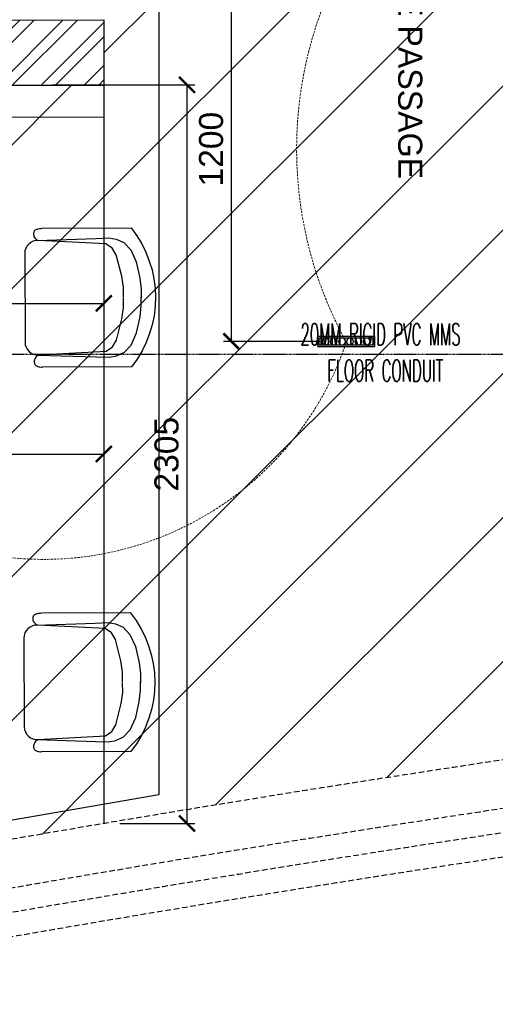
# Model space of a CAD drawing. Header units: millimetres. Extents: x 0 to 2243864, y 0 to 1237228.
# Tile 2 of 30: x 1044859 to 1046341, y 1107928 to 1111000. Entities that reach past the tile are written whole.
import ezdxf

# ---------------------------------------------------------------- set-up
doc = ezdxf.new("R2010")
doc.units = ezdxf.units.MM
doc.header["$LTSCALE"] = 7
for name, pattern in [('( Hidden )', [0.375, 0.25, -0.125]), ('DASHED', [0.75, 0.5, -0.25]), ('DASHED2', [0.375, 0.25, -0.125])]:
    doc.linetypes.add(name, pattern=pattern)
for name, color, linetype, lineweight in [('CAT-6 CABLE', 200, 'CCTV', 25), ('Falsceiling', 4, 'Continuous', 13), ('FLOOR CONDUIT', 1, 'DASHED', 30), ('PD_025_TEXT', 61, 'Continuous', 25), ('PD_ELEVATION_05', 50, 'Continuous', 30), ('PD_FIXTURE', 21, 'Continuous', 25), ('PP-ONE WAY RAW', 96, 'Continuous', 0)]:
    doc.layers.add(name, color=color, linetype=linetype, lineweight=lineweight)
doc.layers.add('PD_BASE', color=8, linetype='Continuous')
doc.layers.add('PD_DIMENSION', color=201, linetype='Continuous')
doc.styles.add('elec', font='times.ttf')
doc.styles.add('PL-TEXT', font='romans.shx', dxfattribs={"width": 0.5, "height": 10})
doc.styles.get("Standard").update_dxf_attribs({"font": 'arial.ttf'})
doc.linetypes.add('CCTV', pattern='A,1.935533,["CCTV",elec,S=0.2,R=0,X=0,Y=-0.034003],0.006881,-0.395564', length=2.337977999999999)
doc.dimstyles.new('MM', dxfattribs={"dimtxt": 75, "dimasz": 50, "dimexe": 25, "dimexo": 50, "dimgap": 25, "dimtad": 1, "dimdec": 0, "dimrnd": 5, "dimtxsty": 'Standard', "dimblk": 'ARCHTICK', "dimcen": 2.5, "dimadec": 0, "dimazin": 0, "dimtfac": 1, "dimtdec": 0, "dimtmove": 0, "dimatfit": 3, "dimfxl": 1, "dimarcsym": 0})
pattern_1 = [(45, (-77086.0048312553, -87194.08609534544), (-224.5064030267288, 224.5064030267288), [])]

# ---------------------------------------------------------------- blocks, each defined once
blk = doc.blocks.new('_ARCHTICK')
at = {"color": 0, "linetype": 'ByBlock', "const_width": 0.15}
blk.add_lwpolyline([(-0.5, -0.5), (0.5, 0.5)], dxfattribs=at)
blk = doc.blocks.new('*D176')
at = {"layer": 'Defpoints', "color": 0, "transparency": 16777216}
for p in [(1045518.989634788, 1111195.742272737), (1045846.046244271, 1111195.742272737), (1045844.428031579, 1109995.742272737)]:
    blk.add_point(p, dxfattribs=at)
at = {"layer": 'PD_DIMENSION', "color": 0, "lineweight": -2, "ltscale": 45, "transparency": 16777216}
for p, q in [((1045796.046244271, 1111195.742272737), (1045493.989634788, 1111195.742272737)), ((1045518.989634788, 1109995.742272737), (1045518.989634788, 1111195.742272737)), ((1045794.428031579, 1109995.742272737), (1045493.989634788, 1109995.742272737))]:
    blk.add_line(p, q, dxfattribs=at)
at = {"layer": 'PD_DIMENSION', "color": 0, "lineweight": -2, "transparency": 16777216, "xscale": 50, "yscale": 50, "zscale": 50}
for p, rotation in [((1045518.989634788, 1111195.742272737), 90), ((1045518.989634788, 1109995.742272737), 270)]:
    blk.add_blockref('_ARCHTICK', p, dxfattribs=dict(at, rotation=rotation))
at = {"layer": 'PD_DIMENSION', "color": 0, "transparency": 16777216, "insert": (1045455.696660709, 1110595.742272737), "char_height": 75, "attachment_point": 5, "rotation": 90}
blk.add_mtext('1200', dxfattribs=at)
blk = doc.blocks.new('LIOGHT33')
at = {"layer": 'PD_FIXTURE'}
for points in [[(0, 1.25), (6.999999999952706, 1.25), (6.999999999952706, 0), (0, 0)], [(0.2000000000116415, 1.049999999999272), (6.799999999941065, 1.049999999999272), (6.799999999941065, 0.2000000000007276), (0.2000000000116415, 0.2000000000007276)]]:
    blk.add_lwpolyline(points, close=True, dxfattribs=at)
for centre in [(1, 0.625), (2, 0.625), (3, 0.625), (4, 0.625), (5, 0.625), (6, 0.625)]:
    blk.add_circle(centre, 0.4249999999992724, dxfattribs=at)
blk = doc.blocks.new('*D192')
at = {"layer": 'Defpoints', "color": 0, "transparency": 16777216}
for p in [(1045121.046213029, 1110796.381501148), (1045121.046213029, 1109644.651634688), (1044271.458561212, 1109588.579413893)]:
    blk.add_point(p, dxfattribs=at)
at = {"layer": 'PD_DIMENSION', "color": 0, "lineweight": -2, "ltscale": 45, "transparency": 16777216}
for p, q in [((1045121.046213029, 1110746.381501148), (1045121.046213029, 1109619.651634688)), ((1044271.458561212, 1109638.579413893), (1044271.458561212, 1109669.651634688)), ((1044271.458561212, 1109644.651634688), (1045121.046213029, 1109644.651634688))]:
    blk.add_line(p, q, dxfattribs=at)
at = {"layer": 'PD_DIMENSION', "color": 0, "lineweight": -2, "transparency": 16777216, "xscale": 50, "yscale": 50, "zscale": 50, "rotation": 180}
blk.add_blockref('_ARCHTICK', (1044271.458561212, 1109644.651634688), dxfattribs=at)
at = {"layer": 'PD_DIMENSION', "color": 0, "lineweight": -2, "transparency": 16777216, "xscale": 50, "yscale": 50, "zscale": 50}
blk.add_blockref('_ARCHTICK', (1045121.046213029, 1109644.651634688), dxfattribs=at)
at = {"layer": 'PD_DIMENSION', "color": 0, "transparency": 16777216, "insert": (1044696.252387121, 1109707.944608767), "char_height": 75, "attachment_point": 5}
blk.add_mtext('850', dxfattribs=at)
blk = doc.blocks.new('*D197')
at = {"layer": 'Defpoints', "color": 0, "transparency": 16777216}
for p in [(1044911.046244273, 1110796.350421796), (1045121.046243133, 1108491.870895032), (1045380.059764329, 1108491.870895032)]:
    blk.add_point(p, dxfattribs=at)
at = {"layer": 'PD_DIMENSION', "color": 0, "lineweight": -2, "ltscale": 45, "transparency": 16777216}
for p, q in [((1044961.046244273, 1110796.350421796), (1045405.059764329, 1110796.350421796)), ((1045380.059764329, 1110796.350421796), (1045380.059764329, 1108491.870895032)), ((1045171.046243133, 1108491.870895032), (1045405.059764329, 1108491.870895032))]:
    blk.add_line(p, q, dxfattribs=at)
at = {"layer": 'PD_DIMENSION', "color": 0, "lineweight": -2, "transparency": 16777216, "xscale": 50, "yscale": 50, "zscale": 50}
for p, rotation in [((1045380.059764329, 1110796.350421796), 90), ((1045380.059764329, 1108491.870895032), 270)]:
    blk.add_blockref('_ARCHTICK', p, dxfattribs=dict(at, rotation=rotation))
at = {"layer": 'PD_DIMENSION', "color": 0, "transparency": 16777216, "insert": (1045316.74121044, 1109644.110658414), "char_height": 75, "attachment_point": 5, "rotation": 90}
blk.add_mtext('2305', dxfattribs=at)
blk = doc.blocks.new('SEATING PLAN LAYOUT')
at = {"layer": 'PD_BASE'}
h = blk.add_hatch(dxfattribs=at)
h.set_pattern_fill('ANSI32', color=251, scale=10)
h.set_pattern_definition([(45, (0, 0), (-67.35192090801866, 67.35192090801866), []), (45, (44.90130000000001, 0), (-67.35192090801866, 67.35192090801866), [])])
h.paths.add_polyline_path([(1043481.822080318, 1215555.364854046), (1043481.822080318, 1215356.537886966), (1045116.822080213, 1215356.846545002), (1045116.822080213, 1215556.84651495)])
at = {"layer": 'PD_BASE', "color": 251, "lineweight": 30, "elevation": -9.313225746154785e-10}
for points in [[(1043481.822080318, 1215555.364854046), (1045116.822080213, 1215558.915328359), (1045116.822080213, 1215354.777731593)], [(1043481.822080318, 1215354.777731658), (1045116.822080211, 1215354.777731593)], [(1043481.822080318, 1215354.776662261), (1045116.822080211, 1215354.776662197)]]:
    blk.add_lwpolyline(points, dxfattribs=at)
at = {"layer": 'PD_BASE', "color": 251, "linetype": '( Hidden )', "ltscale": 10, "elevation": -9.313225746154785e-10}
for points in [[(1042302.211075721, 1212516.86627569, -0.002641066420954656), (1043029.671418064, 1212666.36320636), (1043619.77747064, 1212781.765593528, -0.01358275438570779), (1047388.737366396, 1213396.513591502), (1047984.928980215, 1213474.605997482, -0.02753675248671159), (1055702.953172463, 1214022.792825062), (1056304.822080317, 1214022.792825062)], [(1043647.936208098, 1212634.430947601), (1043648.251493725, 1212634.492605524, -0.01358046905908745), (1047408.536963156, 1213247.825734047)], [(1043662.488379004, 1212560.85608683, -0.01357932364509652), (1047418.436889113, 1213173.481822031), (1047419.114317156, 1213173.570555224)]]:
    blk.add_lwpolyline(points, format="xyb", dxfattribs=at)
at = {"layer": 'PD_BASE', "color": 251, "linetype": '( Hidden )', "ltscale": 10}
blk.add_arc((1056817.032517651, 1143731.621066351), 70000, 97.70798101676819, 100.8196785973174, dxfattribs=at)
blk = doc.blocks.new('A$C57124B3B')
at = {"color": 251}
for p, q in [((45.614969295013, 504.4151133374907), (45.614969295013, 108.6563951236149)), ((664.7563675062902, 108.6563951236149), (664.7563675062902, 505.8169440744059))]:
    blk.add_line(p, q, dxfattribs=at)
blk.add_lwpolyline([(353.4292343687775, 143.8606710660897), (309.5169180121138, 143.8606710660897), (260.3353766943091, 150.8818456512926), (165.4850078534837, 175.4559052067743), (135.6247808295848, 193.0087901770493), (116.3033122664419, 221.0933855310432), (100.2107068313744, 522.2590966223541, -0.4299371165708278), (157.4920002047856, 582.6828983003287), (552.8793365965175, 582.6828983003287, -0.4299371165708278), (610.1606299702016, 522.2590966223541), (594.0680245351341, 221.0933855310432), (574.7465559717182, 193.0087901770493), (544.8863289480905, 175.4559052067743), (450.035960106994, 150.8818456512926), (400.8544187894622, 143.8606710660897), (356.9421024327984, 143.8606710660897)], format="xyb", dxfattribs=at)
for points in [[(100.1289893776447, 525.3198874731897), (95.14386179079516, 530.423258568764), (90.45119209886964, 534.3933567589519), (86.0484077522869, 537.3607339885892), (81.93293620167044, 539.455942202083), (78.10220489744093, 540.8095333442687), (74.55364129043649, 541.5520593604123), (71.28467283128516, 541.814072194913), (68.29272697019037, 541.726123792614), (65.5722292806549, 541.3981501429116), (63.10559782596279, 540.8576234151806), (60.87224879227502, 540.1113998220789), (58.85159836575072, 539.1663355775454), (57.02306273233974, 538.029286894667), (55.36605807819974, 536.7071099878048), (53.86000058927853, 535.2066610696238), (52.48430645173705, 533.5347963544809), (51.2195354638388, 531.64637631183), (50.05082187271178, 529.2882784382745), (48.96444353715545, 526.1553844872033), (47.9466783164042, 521.9425762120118), (46.98380406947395, 516.3447353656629), (46.0620986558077, 509.0567437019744), (45.75000798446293, 505.816944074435)], [(610.3773861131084, 525.3198874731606), (615.362513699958, 530.4232585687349), (620.0551833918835, 534.3933567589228), (624.4579677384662, 537.3607339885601), (628.5734392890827, 539.4559422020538), (632.4041705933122, 540.8095333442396), (635.9527342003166, 541.5520593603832), (639.221702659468, 541.8140721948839), (642.2136485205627, 541.7261237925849), (644.9341462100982, 541.3981501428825), (647.4007776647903, 540.8576234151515), (649.6341266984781, 540.1113998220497), (651.6547771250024, 539.1663355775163), (653.4833127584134, 538.029286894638), (655.1403174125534, 536.7071099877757), (656.6463749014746, 535.2066610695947), (658.0220690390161, 533.5347963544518), (659.2868400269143, 531.6463763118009), (660.4555536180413, 529.2882784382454), (661.5419319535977, 526.1553844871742), (662.5596971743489, 521.9425762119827), (663.5225714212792, 516.3447353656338), (664.4442768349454, 509.0567437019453), (664.7563675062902, 505.8169440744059)], [(100.1289893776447, 525.3198874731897), (91.71261874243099, 264.9756494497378), (89.95610757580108, 207.0510363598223), (95.22548680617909, 175.4559052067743), (111.0339330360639, 140.3501352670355), (142.6506712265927, 110.5102205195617), (197.1017460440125, 85.93616096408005), (269.1177782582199, 70.13859538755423), (318.2994738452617, 64.87274019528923), (356.9422567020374, 64.87274019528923)], [(610.3773861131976, 525.3198874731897), (618.7937567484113, 264.9756494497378), (620.5502679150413, 207.0510363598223), (615.2808886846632, 175.4559052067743), (599.4724424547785, 140.3501352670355), (567.8557042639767, 110.5102205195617), (513.4046294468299, 85.93616096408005), (441.3885972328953, 70.13859538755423), (392.2069016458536, 64.87274019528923), (353.564118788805, 64.87274019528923)]]:
    blk.add_lwpolyline(points, dxfattribs=at)
blk.add_arc((355.1856684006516, 498.7192774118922), 497.9789853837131, 231.5629704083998, 308.4370295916, dxfattribs=at)
blk = doc.blocks.new('*D263')
at = {"layer": 'Defpoints', "color": 0, "ltscale": 45, "transparency": 16777216}
for p in [(1045518.98963479, 1111195.731880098), (1045846.046244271, 1111195.731880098, -644593.7559600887), (1045844.428031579, 1109995.731880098, -644593.7559600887)]:
    blk.add_point(p, dxfattribs=at)
at = {"layer": 'PD_DIMENSION', "color": 0, "lineweight": -2, "ltscale": 45, "transparency": 16777216}
for p, q in [((1045796.046244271, 1111195.731880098), (1045493.98963479, 1111195.731880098)), ((1045518.98963479, 1109995.731880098), (1045518.98963479, 1111195.731880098)), ((1045794.428031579, 1109995.731880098), (1045493.98963479, 1109995.731880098))]:
    blk.add_line(p, q, dxfattribs=at)
at = {"layer": 'PD_DIMENSION', "color": 0, "lineweight": -2, "ltscale": 45, "transparency": 16777216, "xscale": 50, "yscale": 50, "zscale": 50}
for p, rotation in [((1045518.98963479, 1111195.731880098), 90), ((1045518.98963479, 1109995.731880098), 270)]:
    blk.add_blockref('_ARCHTICK', p, dxfattribs=dict(at, rotation=rotation))
at = {"layer": 'PD_DIMENSION', "color": 0, "ltscale": 45, "transparency": 16777216, "insert": (1045455.696660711, 1110595.731880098), "char_height": 75, "attachment_point": 5, "rotation": 90}
blk.add_mtext('1200', dxfattribs=at)
blk = doc.blocks.new('*D280')
at = {"layer": 'Defpoints', "color": 0, "ltscale": 45, "transparency": 16777216}
for p in [(1045121.046213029, 1110796.371108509), (1045121.046213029, 1110114.690864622), (1044271.458561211, 1109913.572986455)]:
    blk.add_point(p, dxfattribs=at)
at = {"layer": 'PD_DIMENSION', "color": 0, "lineweight": -2, "ltscale": 45, "transparency": 16777216}
for p, q in [((1045121.046213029, 1110746.371108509), (1045121.046213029, 1110089.690864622)), ((1044271.458561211, 1109963.572986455), (1044271.458561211, 1110139.690864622)), ((1044271.458561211, 1110114.690864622), (1045121.046213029, 1110114.690864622))]:
    blk.add_line(p, q, dxfattribs=at)
at = {"layer": 'PD_DIMENSION', "color": 0, "lineweight": -2, "ltscale": 45, "transparency": 16777216, "xscale": 50, "yscale": 50, "zscale": 50, "rotation": 180}
blk.add_blockref('_ARCHTICK', (1044271.458561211, 1110114.690864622), dxfattribs=at)
at = {"layer": 'PD_DIMENSION', "color": 0, "lineweight": -2, "ltscale": 45, "transparency": 16777216, "xscale": 50, "yscale": 50, "zscale": 50}
blk.add_blockref('_ARCHTICK', (1045121.046213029, 1110114.690864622), dxfattribs=at)
at = {"layer": 'PD_DIMENSION', "color": 0, "ltscale": 45, "transparency": 16777216, "insert": (1044696.25238712, 1110177.983838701), "char_height": 75, "attachment_point": 5}
blk.add_mtext('850', dxfattribs=at)
blk = doc.blocks.new('*D285')
at = {"layer": 'Defpoints', "color": 0, "ltscale": 45, "transparency": 16777216}
for p in [(1044911.046244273, 1110796.340029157), (1045121.046243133, 1108491.860502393, -1.629814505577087e-09), (1045380.059764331, 1108491.860502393)]:
    blk.add_point(p, dxfattribs=at)
at = {"layer": 'PD_DIMENSION', "color": 0, "lineweight": -2, "ltscale": 45, "transparency": 16777216}
for p, q in [((1044961.046244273, 1110796.340029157), (1045405.059764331, 1110796.340029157)), ((1045380.059764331, 1110796.340029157), (1045380.059764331, 1108491.860502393)), ((1045171.046243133, 1108491.860502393), (1045405.059764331, 1108491.860502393))]:
    blk.add_line(p, q, dxfattribs=at)
at = {"layer": 'PD_DIMENSION', "color": 0, "lineweight": -2, "ltscale": 45, "transparency": 16777216, "xscale": 50, "yscale": 50, "zscale": 50}
for p, rotation in [((1045380.059764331, 1110796.340029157), 90), ((1045380.059764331, 1108491.860502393), 270)]:
    blk.add_blockref('_ARCHTICK', p, dxfattribs=dict(at, rotation=rotation))
at = {"layer": 'PD_DIMENSION', "color": 0, "ltscale": 45, "transparency": 16777216, "insert": (1045316.741210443, 1109644.100265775), "char_height": 75, "attachment_point": 5, "rotation": 90}
blk.add_mtext('2305', dxfattribs=at)

msp = doc.modelspace()

# ---------------------------------------------------------------- hatches: boundary and pattern name
at = {"layer": 'Falsceiling'}
h = msp.add_hatch(dxfattribs=at)
h.set_pattern_fill('ANSI31', color=256, scale=100)
h.set_pattern_definition(pattern_1)
edge = h.paths.add_edge_path()
edge.add_line((1056309.04623874, 1109465.519962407), (1056309.046243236, 1112999.494270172))
edge.add_line((1056309.046243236, 1112999.494270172), (1044680.874068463, 1112999.720925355))
edge.add_line((1044680.874068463, 1112999.720925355), (1044680.397646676, 1110999.202258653))
edge.add_line((1044680.397646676, 1110999.202258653), (1045121.04736967, 1110999.12159826))
edge.add_line((1045121.04736967, 1110999.12159826), (1045121.046243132, 1110796.340029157))
edge.add_line((1045121.046243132, 1110796.340029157), (1045123.27794354, 1108492.23714674))
edge.add_arc((1056723.103169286, 1039942.160776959), 69524.59216400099, 90.34122968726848, 99.60442659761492, ccw=False)
h.paths.add_polyline_path([(1046826.720252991, 1111648.857730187), (1054351.720252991, 1111648.857730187), (1054351.720252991, 1109748.857730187), (1046826.720252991, 1109748.857730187)], flags=16)
h = msp.add_hatch(dxfattribs=at)
h.set_pattern_fill('ANSI31', color=256, scale=100)
h.set_pattern_definition(pattern_1)
h.paths.add_polyline_path([(1045121.046243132, 1110795.501704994), (1043486.046243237, 1110795.501704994), (1043486.046243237, 1110764.892017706), (1043425.270406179, 1110764.892017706), (1043425.270406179, 1108183.637799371, -0.00639168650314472), (1045121.046243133, 1108491.860956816)])

# ---------------------------------------------------------------- linework, layer by layer
at = {"layer": 'CAT-6 CABLE', "ltscale": 3, "elevation": -9.313225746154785e-10}
msp.add_lwpolyline([(1045440.022508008, 1113503.640667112), (1045579.385812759, 1113503.640667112), (1045579.385812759, 1112941.586994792), (1045103.54523468, 1112941.586994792), (1044987.232661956, 1112901.009824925), (1045291.92539046, 1112623.036014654), (1045291.925390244, 1108581.488435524), (1043484.451103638, 1108267.930145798)], dxfattribs=at)
at = {"layer": 'FLOOR CONDUIT', "ltscale": 0.8, "elevation": -9.313225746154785e-10}
msp.add_lwpolyline([(1044525.548689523, 1110672.352863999), (1044525.548689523, 1109955.682253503), (1047562.631517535, 1109955.682253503), (1048023.629688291, 1109608.981220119)], dxfattribs=at)
at = {"layer": 'PD_BASE', "color": 251, "lineweight": 9}
msp.add_lwpolyline([(1043486.046243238, 1110795.513167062), (1045121.046243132, 1110795.513167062), (1045121.046243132, 1110695.512097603), (1043425.27040618, 1110695.307539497), (1043425.27040618, 1110764.901340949), (1043486.046243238, 1110764.902410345)], close=True, dxfattribs=at)
at = {"layer": 'PD_ELEVATION_05'}
msp.add_line((1045121.046243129, 1110795.513166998), (1045121.04624313, 1108491.871964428), dxfattribs=at)
at = {"layer": 'PD_ELEVATION_05', "color": 251}
for p, q in [((1045121.04624313, 1110795.513166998), (1045121.04624313, 1110349.697689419)), ((1045121.04624313, 1109916.260406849), (1045121.04624313, 1109149.706880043)), ((1045121.04624313, 1108716.269597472), (1045121.04624313, 1108491.871964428))]:
    msp.add_line(p, q, dxfattribs=at)
at = {"layer": 'PP-ONE WAY RAW', "color": 1, "linetype": 'DASHED2', "ltscale": 4}
for centre, radius, start, end in [((1046968.065922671, 1110595.742272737, -977594.2202937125), 1245.996379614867, 151.2138174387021, 208.7861825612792), ((1044933.291707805, 1110312.333149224, -977594.2202937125), 996.3093474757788, 228.3725201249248, 341.4722674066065)]:
    msp.add_arc(centre, radius, start, end, dxfattribs=at)

# ---------------------------------------------------------------- block references
at = {"layer": 'PD_BASE', "color": 251}
msp.add_blockref('SEATING PLAN LAYOUT', (4.22416291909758, -104559.2645645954), dxfattribs=at)
at = {"layer": 'PD_BASE', "color": 251, "lineweight": 9, "extrusion": (4.438993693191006e-15, 1.31408801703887e-13, -1), "xscale": 0.700057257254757, "yscale": 0.700057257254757, "zscale": -0.700057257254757, "rotation": 269.7920961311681}
for p in [(-1045281.699662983, 1110382.198458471, 1.520851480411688e-07), (-1045279.440296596, 1109182.199450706, 1.519274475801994e-07)]:
    msp.add_blockref('A$C57124B3B', p, dxfattribs=at)
at = {"layer": 'PD_FIXTURE', "xscale": -25.54744525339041, "yscale": 25.54744525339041, "zscale": 25.54744525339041}
for p in [(1045965.462302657, 1109979.775119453, -977594.2202937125), (1045965.462302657, 1109979.764726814, -977594.2202937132)]:
    msp.add_blockref('LIOGHT33', p, dxfattribs=at)

# ---------------------------------------------------------------- texts
at = {"layer": 'FLOOR CONDUIT', "char_height": 67.95360000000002, "width": 713.0356669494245, "attachment_point": 1, "style": 'PL-TEXT'}
for insert in [(1045930.488294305, 1111339.195804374), (1045662.278293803, 1110051.952724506), (1044126.553833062, 1109632.831724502)]:
    msp.add_mtext('\\pi71.75989;{\\C7;20MM RIGID PVC MMS \\P\\pi155.89292;FLOOR CONDUIT}', dxfattribs=dict(at, insert=insert))
at = {"layer": 'PD_025_TEXT', "color": 251, "insert": (1046113.855775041, 1111374.368278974), "char_height": 75, "width": 1908.300765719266, "attachment_point": 1, "rotation": 269.9918668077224}
msp.add_mtext("{\\fCentury Gothic|b0|i0|c0|p34;7' WIDE PASSAGE}", dxfattribs=at)

# ---------------------------------------------------------------- dimensions: what is measured, and where the dimension line sits
at = {"layer": 'PD_DIMENSION', "ltscale": 45}
for base, p1, p2, picture, middle in [((1045518.989634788, 1111195.742272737, -333000.4643336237), (1045844.428031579, 1109995.742272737, -977594.2202937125), (1045846.046244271, 1111195.742272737, -977594.2202937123), '*D176', (1045455.696660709, 1110595.742272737, -333000.4643336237)), ((1045380.059764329, 1108491.870895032), (1044911.046244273, 1110796.350421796), (1045121.046243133, 1108491.870895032), '*D197', (1045316.74121044, 1109644.110658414))]:
    dim = msp.add_linear_dim(base=base, p1=p1, p2=p2, angle=90, dimstyle='MM', dxfattribs=at)
    dim.commit()
    dim.dimension.update_dxf_attribs({"geometry": picture, "text_midpoint": middle})
for base, p1, p2, picture, middle in [((1045518.98963479, 1111195.731880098, -333000.4643336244), (1045844.428031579, 1109995.731880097, -977594.2202937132), (1045846.046244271, 1111195.731880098, -977594.220293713), '*D263', (1045455.696660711, 1110595.731880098, -333000.4643336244)), ((1045380.059764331, 1108491.860502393), (1044911.046244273, 1110796.340029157), (1045121.046243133, 1108491.860502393, -1.629814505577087e-09), '*D285', (1045316.741210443, 1109644.100265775))]:
    dim = msp.add_linear_dim(base=base, p1=p1, p2=p2, angle=90, dimstyle='MM', override={"dimtxt": 75}, dxfattribs=at)
    dim.commit()
    dim.dimension.update_dxf_attribs({"geometry": picture, "text_midpoint": middle})
dim = msp.add_linear_dim(base=(1045121.046213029, 1109644.651634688), p1=(1044271.458561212, 1109588.579413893), p2=(1045121.046213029, 1110796.381501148), dimstyle='MM', dxfattribs=at)
dim.commit()
dim.dimension.update_dxf_attribs({"geometry": '*D192', "text_midpoint": (1044696.252387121, 1109707.944608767)})
dim = msp.add_linear_dim(base=(1045121.046213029, 1110114.690864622), p1=(1044271.458561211, 1109913.572986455), p2=(1045121.046213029, 1110796.371108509), dimstyle='MM', override={"dimtxt": 75}, dxfattribs=at)
dim.commit()
dim.dimension.update_dxf_attribs({"geometry": '*D280', "text_midpoint": (1044696.25238712, 1110177.983838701)})

doc.saveas('drawing.dxf')
